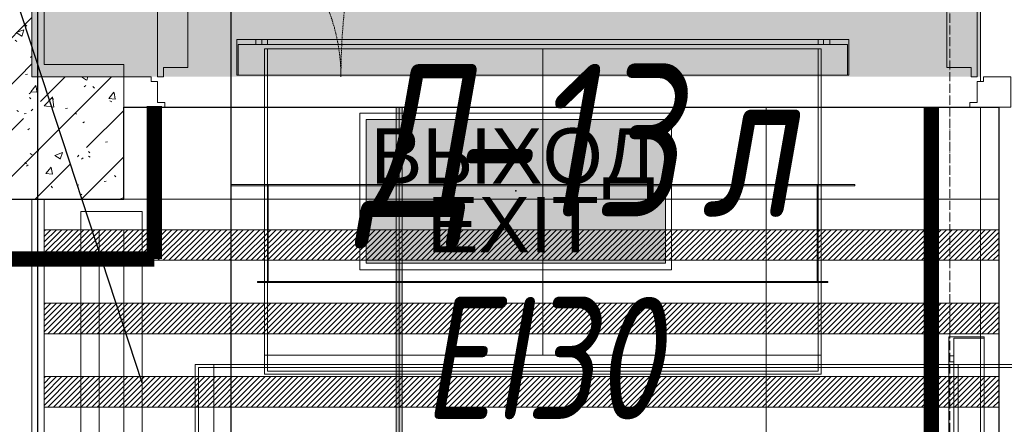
# Model space of a CAD drawing. Header units: millimetres. Extents: x -559767 to 178656, y -69521 to 138453.
# Tile 150 of 256: x -179023 to -177414, y 104203 to 104864. Entities that reach past the tile are written whole.
import ezdxf
from ezdxf import colors
from ezdxf.entities.mleader import LeaderData, LeaderLine
from ezdxf.enums import TextEntityAlignment as Align
from ezdxf.math import Vec2, Vec3

# ---------------------------------------------------------------- set-up
doc = ezdxf.new("R2010")
doc.units = ezdxf.units.MM
for name, pattern in [('( Hidden )', [0.375, 0.25, -0.125]), ('-D1-02х01', [3, 2, -1]), ('-D1d1-15x02', [19, 15, -2, 0, -2]), ('DASHDOT', [25.4, 12.7, -6.35, 0, -6.35])]:
    doc.linetypes.add(name, pattern=pattern)
doc.layers.get('Defpoints').update_dxf_attribs({"color": 31})
for name, color, linetype, lineweight in [('_0', 7, 'Continuous', 13), ('A-DOOR', 7, 'Continuous', 5), ('A-DOOR-IDEN', 7, 'Continuous', 9), ('A-FLOR', 7, 'Continuous', 5), ('A-WALL', 7, 'Continuous', 5), ('A-WALL-FNSH', 8, 'Continuous', 5), ('dim_pot', 183, 'Continuous', 9), ('dim_razv', 93, 'DASHDOT', 9), ('I-WALL', 7, 'Continuous', 5), ('light_pot', 52, 'Continuous', 15), ('pot sh', 183, 'Continuous', 15), ('S-GRID', 7, 'Continuous', 5)]:
    doc.layers.add(name, color=color, linetype=linetype, lineweight=lineweight)
doc.layers.add('PDF10_0', color=30, linetype='Continuous', true_color=0xff7f00)
doc.layers.add('PDF7_Geometry', color=7, linetype='Continuous', true_color=0xaaaaaa)
doc.layers.add('pol', color=7, linetype='Continuous', lineweight=15, true_color=0x738991)
doc.layers.add('Сводный план', color=1, linetype='Continuous', lineweight=0, true_color=0xff0000)
doc.layers.add('Аварийные светильники', color=1, linetype='Continuous')
doc.styles.add('fl_iso paper', font='isocpeur.ttf', dxfattribs={"width": 0.8, "oblique": 10})
doc.styles.add('In tre', font='isocpeur.ttf', dxfattribs={"width": 0.8, "oblique": 10})
doc.styles.add('Титульник', font='arial.ttf')
pattern_1 = [(45, (-192252.93, 92220.76), (-75.43415, 75.43415), [106.68, -17.78, 3.556, -17.78]), (45, (-192252.93, 92296.14), (-75.43415, 75.43415), []), (50, (-192252.93, 92220.76), (127.5292, -11.1576), [13.335, -146.685]), (355, (-192252.93, 92220.76), (-24.6697, 133.74), [10.668, -117.348]), (100.451, (-192242.31, 92219.83), (102.8597, 122.5818), [11.333, -124.663]), (46.184, (-192252.93, 92256.32), (189.7552, -29.4304), [20.002, -220.027]), (96.636, (-192237.12, 92253.86), (166.1822, 173.1996), [17, -186.995]), (351.184, (-192252.93, 92256.32), (166.184, 173.1976), [16.002, -176.022]), (21, (-192235.15, 92247.43), (106.13027, -71.586), [13.335, -146.685]), (326, (-192235.15, 92247.43), (43.2619, 128.93175), [10.668, -117.348]), (71.451, (-192226.31, 92241.46), (149.392, 57.34505), [11.333, -124.663]), (37.5, (-192252.935, 92220.757), (2.16223, 59.18836), [3.353, -112.573, 3.353, -115.773, -117.792]), (37.5, (-192252.935, 92220.757), (2.16223, 59.18836), [-235.052, 3.353, -114.44]), (7.5, (-192252.935, 92220.757), (46.77386, 70.12615), [3.353, -64.567, 3.353, -109.906, -44.894]), (7.5, (-192252.935, 92220.757), (46.77386, 70.12615), [-181.178, 3.353, -41.542]), (327.5, (-192292.584, 92220.757), (94.91367, -4.01009), [3.353, -41.097, 3.353, -135.331, -184.023]), (327.5, (-192292.584, 92220.757), (94.91367, -4.01009), [-183.134, 3.353, -180.67]), (317.5, (-192310.36, 92220.76), (103.69057, 17.79882), [3.353, -54.432, 3.353, -88.748, -130.683]), (317.5, (-192310.36, 92220.76), (103.69057, 17.79882), [-149.885, 3.353, -127.33])]

# ---------------------------------------------------------------- blocks, each defined once
blk = doc.blocks.new('*U11962')
at = {"layer": 'pol', "true_color": 0x007dfa, "transparency": 33554687}
h = blk.add_hatch(color=150, dxfattribs=at)
h.dxf.hatch_style = 1
h.paths.add_polyline_path([(3519.1, 0), (0, 0), (0, -10), (3519.1, -10)])
at = {"layer": 'pol', "color": 162, "true_color": 0x2c3cc9}
blk.add_lwpolyline([(3519.1, 0), (0, 0), (0, -10), (3519.1, -10)], close=True, dxfattribs=at)
blk = doc.blocks.new('*U3362')
at = {"layer": 'Аварийные светильники', "lineweight": 5, "true_color": 0x1f7a00}
h = blk.add_hatch(color=86, dxfattribs=at)
h.paths.add_polyline_path([(208609, -394200), (208609, -393976.3), (208143.3, -393976.3), (208143.3, -394200)])
h.paths.add_polyline_path([(208609, -394173.6), (208609, -394001.1), (208143.3, -394001.1), (208143.3, -394173.6)], flags=17)
h.paths.add_polyline_path([(208609, -394173.6), (208609, -394001.1), (208143.3, -394001.1), (208143.3, -394173.6)], flags=17)
at = {"color": 7, "lineweight": 5}
for points in [[(208133.5, -393966.5), (208618.4, -393966.5), (208618.4, -394210.2), (208133.5, -394210.2)], [(208143.3, -393976.3), (208609, -393976.3), (208609, -394200), (208143.3, -394200), (208143.3, -393976.3)]]:
    blk.add_lwpolyline(points, close=True, dxfattribs=at)
at = {"layer": 'Аварийные светильники', "color": 1}
blk.add_point((208376.2, -394087.4), dxfattribs=at)
at = {"layer": 'Аварийные светильники', "color": 7, "true_color": 0xffffff, "style": 'Титульник'}
for s, p in [('ВЫХОД', (208371.7, -393989.8)), ('EXIT', (208371.7, -394096.7))]:
    blk.add_text(s, height=86.24, dxfattribs=at).set_placement(p, align=Align.TOP_CENTER)
blk = doc.blocks.new('ghftytytd')
at = {"layer": 'PDF7_Geometry', "color": 3, "lineweight": 18, "true_color": 0x00ff00}
for points in [[(13634.8, 12560.7), (14634.8, 12560.7), (14634.8, 12502.7), (14634.8, 12560.7), (13634.8, 12560.7), (13634.8, 12502.7)], [(14632.8, 12502.7), (14632.8, 12552.7), (14632.8, 12502.7), (13636.8, 12502.7), (13636.8, 12552.7), (13636.8, 12502.7)], [(14632.8, 12552.7), (13636.8, 12552.7)], [(13665.8, 12552.7), (13665.8, 12560.7)], [(13675.8, 12560.7), (13675.6, 12560.7), (13675.1, 12560.7), (13674.3, 12560.7), (13673.3, 12560.7), (13672.1, 12560.7), (13670.8, 12560.7), (13669.5, 12560.7), (13668.3, 12560.7), (13667.3, 12560.7), (13666.4, 12560.7), (13665.9, 12560.7), (13665.8, 12560.7), (13665.9, 12560.7), (13666.4, 12560.7), (13667.3, 12560.7), (13668.3, 12560.7), (13669.5, 12560.7), (13670.8, 12560.7), (13672.1, 12560.7), (13673.3, 12560.7), (13674.3, 12560.7), (13675.1, 12560.7), (13675.6, 12560.7)], [(13665.8, 12552.7), (13665.9, 12552.7), (13666.4, 12552.7), (13667.3, 12552.7), (13668.3, 12552.7), (13669.5, 12552.7), (13670.8, 12552.7), (13672.1, 12552.7), (13673.3, 12552.7), (13674.3, 12552.7), (13675.1, 12552.7), (13675.6, 12552.7), (13675.8, 12552.7), (13675.6, 12552.7), (13675.1, 12552.7), (13674.3, 12552.7), (13673.3, 12552.7), (13672.1, 12552.7), (13670.8, 12552.7), (13669.5, 12552.7), (13668.3, 12552.7), (13667.3, 12552.7), (13666.4, 12552.7), (13665.9, 12552.7)], [(13675.8, 12560.7), (13675.8, 12552.7)], [(14584.8, 12552.7), (14584.8, 12560.7), (14584.8, 12552.7), (13684.8, 12552.7), (13684.8, 12560.7), (13684.8, 12552.7)], [(14584.8, 12560.7), (13684.8, 12560.7)], [(14593.8, 12552.7), (14593.8, 12560.7)], [(14603.8, 12560.7), (14603.6, 12560.7), (14603.1, 12560.7), (14602.3, 12560.7), (14601.3, 12560.7), (14600.1, 12560.7), (14598.8, 12560.7), (14597.5, 12560.7), (14596.3, 12560.7), (14595.2, 12560.7), (14594.5, 12560.7), (14594, 12560.7), (14593.8, 12560.7), (14594, 12560.7), (14594.5, 12560.7), (14595.2, 12560.7), (14596.3, 12560.7), (14597.5, 12560.7), (14598.8, 12560.7), (14600.1, 12560.7), (14601.3, 12560.7), (14602.3, 12560.7), (14603.1, 12560.7), (14603.6, 12560.7)], [(14593.8, 12552.7), (14594, 12552.7), (14594.5, 12552.7), (14595.2, 12552.7), (14596.3, 12552.7), (14597.5, 12552.7), (14598.8, 12552.7), (14600.1, 12552.7), (14601.3, 12552.7), (14602.3, 12552.7), (14603.1, 12552.7), (14603.6, 12552.7), (14603.8, 12552.7), (14603.6, 12552.7), (14603.1, 12552.7), (14602.3, 12552.7), (14601.3, 12552.7), (14600.1, 12552.7), (14598.8, 12552.7), (14597.5, 12552.7), (14596.3, 12552.7), (14595.2, 12552.7), (14594.5, 12552.7), (14594, 12552.7)], [(14603.8, 12560.7), (14603.8, 12552.7)], [(14589.8, 12545.7), (13679.8, 12545.7)], [(13684.8, 12545.7), (14584.8, 12545.7)], [(13684.8, 12323.7), (13684.8, 12545.7)], [(14589.8, 12323.7), (14589.8, 12545.7)], [(14634.8, 12502.7), (13634.8, 12502.7)], [(13624.8, 12323.7), (14644.8, 12323.7), (14644.8, 12321.6), (14644.8, 12323.7), (13624.8, 12323.7), (13624.8, 12321.6)], [(14644.8, 12321.6), (13624.8, 12321.6)], [(14589.8, 12323.7), (13679.8, 12323.7)], [(13684.7, 12323.7), (13684.7, 12163.7)], [(13684.9, 12323.7), (13684.7, 12323.7)], [(13684.8, 12323.7), (14584.8, 12323.7)], [(13684.8, 12323.7), (13684.8, 12045)], [(13684.8, 12321.6), (14584.8, 12321.6), (14584.8, 12165.6), (14584.8, 12321.6), (13684.8, 12321.6), (13684.8, 12165.6)], [(13684.9, 12323.7), (13684.9, 12163.7)], [(13686.3, 12163.7), (14583.3, 12163.7), (14583.3, 12323.7), (14583.3, 12163.7), (13686.3, 12163.7), (13686.3, 12323.7)], [(14583.3, 12323.7), (13686.3, 12323.7)], [(14584.7, 12323.7), (14584.7, 12163.7)], [(14584.9, 12323.7), (14584.7, 12323.7)], [(14584.9, 12323.7), (14584.9, 12163.7)], [(14589.8, 12323.7), (14589.8, 12045)], [(13668.8, 12165.6), (14600.8, 12165.6), (14600.8, 12163.7), (14600.8, 12165.6), (13668.8, 12165.6), (13668.8, 12163.7), (14600.8, 12163.7), (13668.8, 12163.7)], [(14584.8, 12165.6), (13684.8, 12165.6)], [(13684.9, 12163.7), (13684.7, 12163.7)], [(14584.9, 12163.7), (14584.7, 12163.7)], [(14798.5, 11275), (14798.5, 12075), (14856.5, 12075), (14798.5, 12075), (14798.5, 11275), (14856.5, 11275)], [(14856.5, 12073), (14806.5, 12073), (14856.5, 12073), (14856.5, 11277), (14806.5, 11277), (14856.5, 11277)], [(14806.5, 12073), (14806.5, 11277)], [(14856.5, 12075), (14856.5, 11275)], [(13679.8, 12045), (14589.8, 12045)], [(13679.8, 12045), (14589.8, 12045), (14589.8, 12013.9), (13679.8, 12013.9)], [(14584.8, 12045), (13684.8, 12045)], [(14798.5, 12044), (14806.5, 12044)], [(14798.5, 12044), (14798.5, 12043.8), (14798.5, 12043.3), (14798.5, 12042.5), (14798.5, 12041.5), (14798.5, 12040.3), (14798.5, 12039), (14798.5, 12037.7), (14798.5, 12036.5), (14798.5, 12035.5), (14798.5, 12034.6), (14798.5, 12034.2), (14798.5, 12034), (14798.5, 12034.2), (14798.5, 12034.6), (14798.5, 12035.5), (14798.5, 12036.5), (14798.5, 12037.7), (14798.5, 12039), (14798.5, 12040.3), (14798.5, 12041.5), (14798.5, 12042.5), (14798.5, 12043.3), (14798.5, 12043.8)], [(14806.5, 12034), (14806.5, 12034.2), (14806.5, 12034.6), (14806.5, 12035.5), (14806.5, 12036.5), (14806.5, 12037.7), (14806.5, 12039), (14806.5, 12040.3), (14806.5, 12041.5), (14806.5, 12042.5), (14806.5, 12043.3), (14806.5, 12043.8), (14806.5, 12044), (14806.5, 12043.8), (14806.5, 12043.3), (14806.5, 12042.5), (14806.5, 12041.5), (14806.5, 12040.3), (14806.5, 12039), (14806.5, 12037.7), (14806.5, 12036.5), (14806.5, 12035.5), (14806.5, 12034.6), (14806.5, 12034.2)], [(13567, 12030), (13567, 11320)], [(13572, 11325), (13572, 12025)], [(13597, 12025), (13572, 12025)], [(13597, 12030), (13597, 11320)], [(15112.5, 12030), (13597, 12030)], [(13597, 12030), (13597, 11320)], [(13597, 11325), (13597, 12025)], [(13597, 11325), (13597, 12025)], [(14584.8, 12025), (14584.8, 12018.9), (14584.8, 12025), (13684.8, 12025), (13684.8, 12018.9), (13684.8, 12025)], [(14806.5, 12034), (14798.5, 12034)], [(14806.5, 12025), (14798.5, 12025), (14806.5, 12025), (14806.5, 11325), (14798.5, 11325), (14806.5, 11325)], [(14798.5, 12025), (14798.5, 11325)], [(14813.5, 11320), (14813.5, 12030)], [(14813.5, 12030), (15242.5, 12030)], [(14813.5, 12025), (14813.5, 11325)], [(14813.5, 12025), (15242.5, 12025)], [(13684.8, 12018.9), (14584.8, 12018.9)]]:
    blk.add_lwpolyline(points, close=True, dxfattribs=at)
for points in [[(13675.8, 12560.7), (13675.6, 12560.7), (13675.1, 12560.7), (13674.3, 12560.7), (13673.3, 12560.7), (13672.1, 12560.7), (13670.8, 12560.7), (13669.5, 12560.7), (13668.3, 12560.7), (13667.3, 12560.7), (13666.4, 12560.7), (13665.9, 12560.7), (13665.8, 12560.7)], [(13665.8, 12560.7), (13665.9, 12560.7), (13666.4, 12560.7), (13667.3, 12560.7), (13668.3, 12560.7), (13669.5, 12560.7), (13670.8, 12560.7), (13672.1, 12560.7), (13673.3, 12560.7), (13674.3, 12560.7), (13675.1, 12560.7), (13675.6, 12560.7), (13675.8, 12560.7)], [(13665.8, 12552.7), (13665.9, 12552.7), (13666.4, 12552.7), (13667.3, 12552.7), (13668.3, 12552.7), (13669.5, 12552.7), (13670.8, 12552.7), (13672.1, 12552.7), (13673.3, 12552.7), (13674.3, 12552.7), (13675.1, 12552.7), (13675.6, 12552.7), (13675.8, 12552.7)], [(13675.8, 12552.7), (13675.6, 12552.7), (13675.1, 12552.7), (13674.3, 12552.7), (13673.3, 12552.7), (13672.1, 12552.7), (13670.8, 12552.7), (13669.5, 12552.7), (13668.3, 12552.7), (13667.3, 12552.7), (13666.4, 12552.7), (13665.9, 12552.7), (13665.8, 12552.7)], [(14603.8, 12560.7), (14603.6, 12560.7), (14603.1, 12560.7), (14602.3, 12560.7), (14601.3, 12560.7), (14600.1, 12560.7), (14598.8, 12560.7), (14597.5, 12560.7), (14596.3, 12560.7), (14595.2, 12560.7), (14594.5, 12560.7), (14594, 12560.7), (14593.8, 12560.7)], [(14593.8, 12560.7), (14594, 12560.7), (14594.5, 12560.7), (14595.2, 12560.7), (14596.3, 12560.7), (14597.5, 12560.7), (14598.8, 12560.7), (14600.1, 12560.7), (14601.3, 12560.7), (14602.3, 12560.7), (14603.1, 12560.7), (14603.6, 12560.7), (14603.8, 12560.7)], [(14593.8, 12552.7), (14594, 12552.7), (14594.5, 12552.7), (14595.2, 12552.7), (14596.3, 12552.7), (14597.5, 12552.7), (14598.8, 12552.7), (14600.1, 12552.7), (14601.3, 12552.7), (14602.3, 12552.7), (14603.1, 12552.7), (14603.6, 12552.7), (14603.8, 12552.7)], [(14603.8, 12552.7), (14603.6, 12552.7), (14603.1, 12552.7), (14602.3, 12552.7), (14601.3, 12552.7), (14600.1, 12552.7), (14598.8, 12552.7), (14597.5, 12552.7), (14596.3, 12552.7), (14595.2, 12552.7), (14594.5, 12552.7), (14594, 12552.7), (14593.8, 12552.7)], [(13679.8, 12545.7), (13679.8, 12323.7)], [(13679.8, 12545.7), (13679.8, 12323.7)], [(14134.8, 12045), (14134.8, 12323.7), (14134.8, 12545.7)], [(14584.8, 12545.7), (14584.8, 12323.7)], [(14584.8, 12545.7), (14584.8, 12323.7)], [(13679.8, 12323.7), (14589.8, 12323.7)], [(14589.8, 12323.7), (13679.8, 12323.7)], [(13679.8, 12323.7), (13679.8, 12045)], [(13679.8, 12045), (13679.8, 12323.7)], [(13684.8, 12323.7), (13684.8, 12163.7)], [(13684.8, 12163.7), (13684.8, 12323.7)], [(13684.8, 12323.7), (14584.8, 12323.7)], [(13684.8, 12163.7), (13684.8, 12323.7)], [(13684.8, 12323.7), (13684.8, 12163.7)], [(14584.8, 12323.7), (13684.8, 12323.7)], [(13684.8, 12323.7), (14584.8, 12323.7)], [(13684.8, 12163.7), (13684.8, 12323.7)], [(13684.8, 12323.7), (14584.8, 12323.7)], [(13684.8, 12163.7), (13684.8, 12323.7)], [(13684.8, 12323.7), (13684.8, 12163.7)], [(14584.8, 12323.7), (13684.8, 12323.7)], [(13684.8, 12323.7), (14584.8, 12323.7)], [(13684.8, 12163.7), (13684.8, 12323.7)], [(14584.8, 12323.7), (13684.8, 12323.7)], [(13684.8, 12323.7), (14584.8, 12323.7)], [(14584.8, 12323.7), (14584.8, 12163.7)], [(14584.8, 12163.7), (14584.8, 12323.7)], [(14584.8, 12323.7), (14584.8, 12163.7)], [(14584.8, 12163.7), (14584.8, 12323.7)], [(14584.8, 12323.7), (14584.8, 12163.7)], [(14584.8, 12323.7), (14584.8, 12163.7)], [(14584.8, 12163.7), (14584.8, 12323.7)], [(14584.8, 12323.7), (14584.8, 12163.7)], [(14584.8, 12323.7), (14584.8, 12045)], [(14584.8, 12045), (14584.8, 12323.7)], [(14584.8, 12163.7), (13684.8, 12163.7)], [(13684.8, 12163.7), (14584.8, 12163.7)], [(14584.8, 12163.7), (13684.8, 12163.7)], [(14584.8, 12163.7), (13684.8, 12163.7)], [(13684.8, 12163.7), (14584.8, 12163.7)], [(14584.8, 12163.7), (13684.8, 12163.7)], [(13679.8, 12045), (13679.8, 12013.9)], [(14589.8, 12045), (13679.8, 12045)], [(13684.8, 12045), (13684.8, 12018.9)], [(14584.8, 12045), (13684.8, 12045)], [(13684.8, 12018.9), (13684.8, 12045)], [(13684.8, 12045), (14584.8, 12045)], [(14584.8, 12018.9), (14584.8, 12045)], [(14584.8, 12018.9), (14584.8, 12045)], [(14589.8, 12013.9), (14589.8, 12045)], [(14798.5, 12044), (14798.5, 12043.8), (14798.5, 12043.3), (14798.5, 12042.5), (14798.5, 12041.5), (14798.5, 12040.3), (14798.5, 12039), (14798.5, 12037.7), (14798.5, 12036.5), (14798.5, 12035.5), (14798.5, 12034.6), (14798.5, 12034.2), (14798.5, 12034)], [(14798.5, 12034), (14798.5, 12034.2), (14798.5, 12034.6), (14798.5, 12035.5), (14798.5, 12036.5), (14798.5, 12037.7), (14798.5, 12039), (14798.5, 12040.3), (14798.5, 12041.5), (14798.5, 12042.5), (14798.5, 12043.3), (14798.5, 12043.8), (14798.5, 12044)], [(14806.5, 12034), (14806.5, 12034.2), (14806.5, 12034.6), (14806.5, 12035.5), (14806.5, 12036.5), (14806.5, 12037.7), (14806.5, 12039), (14806.5, 12040.3), (14806.5, 12041.5), (14806.5, 12042.5), (14806.5, 12043.3), (14806.5, 12043.8), (14806.5, 12044)], [(14806.5, 12044), (14806.5, 12043.8), (14806.5, 12043.3), (14806.5, 12042.5), (14806.5, 12041.5), (14806.5, 12040.3), (14806.5, 12039), (14806.5, 12037.7), (14806.5, 12036.5), (14806.5, 12035.5), (14806.5, 12034.6), (14806.5, 12034.2), (14806.5, 12034)], [(13567, 12030), (13597, 12030)], [(13597, 12030), (13567, 12030)], [(13597, 12025), (15112.5, 12025)], [(13597, 12025), (15112.5, 12025)], [(13679.8, 12013.9), (14589.8, 12013.9)], [(13684.8, 12018.9), (14584.8, 12018.9)], [(14584.8, 12018.9), (13684.8, 12018.9)]]:
    blk.add_lwpolyline(points, dxfattribs=at)
blk = doc.blocks.new('jgf456fff')
at = {"layer": 'PDF10_0', "lineweight": 25}
blk.add_lwpolyline([(9603.4, 10174.9), (9603.4, 9311.3), (14027.2, 9311.3), (14027.2, 11178.2), (11580.3, 11178.2), (11580.3, 12585.8), (12841.9, 12585.8), (12841.9, 11521.1), (13309.7, 11521.1), (13309.7, 13256.7), (13625, 13256.7), (13625, 11521.1), (14514, 11521.1), (14514, 9311.3), (17907.1, 9309.1), (17907.1, 12359.3), (17907.1, 19556)], dxfattribs=at)
blk = doc.blocks.new('A_DOR_Door - INT_1_Double_50_1450Wx2200_ЛК-7181681-50_AS_M_L13')
at = {"layer": 'A-DOOR'}
for p, q in [((-725, -50), (-658, -50)), ((-725, -100), (-725, -50)), ((-670, -58), (-670, -92)), ((-658, -58), (-670, -58)), ((-658, -50), (-658, -58)), ((658, -50), (725, -50)), ((658, -58), (658, -50)), ((670, -58), (658, -58)), ((670, -92), (670, -58)), ((725, -50), (725, -100)), ((-680, -92), (-680, -100)), ((-670, -92), (-680, -92)), ((680, -92), (670, -92)), ((680, -100), (680, -92)), ((-680, -100), (-725, -100)), ((-670, -100), (-670, -1140)), ((-660, -100), (-670, -100)), ((-670, -100), (-670, -190)), ((-660, -115), (-660, -100)), ((660, -100), (670, -100)), ((660, -115), (660, -100)), ((670, -100), (670, -400)), ((670, -100), (670, -190)), ((725, -100), (680, -100)), ((-620, -115), (-660, -115)), ((-620, -190), (-620, -115)), ((620, -115), (660, -115)), ((620, -190), (620, -115)), ((-670, -190), (-670, -1050)), ((-620, -1050), (-620, -190)), ((620, -310), (620, -190)), ((670, -190), (670, -310)), ((620, -385), (620, -310)), ((670, -310), (670, -400)), ((660, -385), (620, -385)), ((660, -400), (660, -385)), ((670, -400), (660, -400)), ((-670, -1050), (-670, -1140)), ((-620, -1125), (-620, -1050)), ((-660, -1140), (-660, -1125)), ((-660, -1125), (-620, -1125)), ((-670, -1140), (-660, -1140))]:
    blk.add_line(p, q, dxfattribs=at)
at = {"layer": 'A-DOOR', "linetype": '-D1-02х01'}
for centre, radius, start, end in [((-670, -100), 1040, 270, 0), ((670, -100), 300, 180, 270)]:
    blk.add_arc(centre, radius, start, end, dxfattribs=at)

msp = doc.modelspace()

# ---------------------------------------------------------------- hatches: boundary and pattern name
at = {"layer": '_0', "transparency": 33554534}
h = msp.add_hatch(color=252, dxfattribs=at)
h.dxf.hatch_style = 1
h.paths.add_polyline_path([(-186504.2, 98970.8), (-186502.9, 101270.8), (-186002.9, 101270.8), (-186002.9, 102220.8), (-183952.9, 102220.8), (-183952.9, 106270.8), (-179002.9, 106270.8), (-179002.9, 104770.8), (-177452.9, 104770.8), (-177452.9, 111170.8), (-185852.9, 111170.8), (-185852.9, 112970.8), (-186852.9, 112970.8), (-186852.9, 114970.8), (-184102.9, 114970.8), (-184102.9, 114270.8), (-183352.9, 114270.8), (-183352.9, 113220.8), (-163952.9, 113220.8), (-163952.9, 114970.8), (-160672.9, 114970.8), (-160672.9, 112970.8), (-161752.9, 112970.8), (-161752.9, 111170.8), (-169752.9, 111170.8), (-169752.9, 102220.8), (-161802.9, 102220.8), (-161802.9, 101820.8), (-161302.9, 101820.8), (-161302.9, 98970.8), (-163402.9, 98970.8), (-163402.9, 100170.8), (-183902.9, 100170.8), (-183902.9, 98970.8)], flags=16)
h.paths.add_polyline_path([(-192753.7, 121671.6), (-154802.1, 121671.6), (-154802.1, 91720), (-192753.7, 91720)])
at = {"layer": 'I-WALL'}
h = msp.add_hatch(dxfattribs=at)
h.set_pattern_fill('FP_43', color=256, style=0, pattern_type=2)
h.set_pattern_definition(pattern_1)
h.paths.add_polyline_path([(-179202.9, 104770.8), (-179002.9, 104770.8), (-179002.9, 105970.8), (-179202.9, 105970.8), (-179202.9, 105117.8)])
at = {"layer": 'I-WALL', "true_color": 0xf5f3ef}
for points in [[(-179002.9, 104770.8), (-178982.9, 104770.8), (-178982.9, 105970.8), (-179002.9, 105970.8), (-179002.9, 105117.8)], [(-178852.9, 104770.8), (-178852.9, 104790.8), (-178982.9, 104790.8), (-178982.9, 104770.8)]]:
    msp.add_hatch(color=7, dxfattribs=at).paths.add_polyline_path(points)
at = {"layer": 'I-WALL'}
h = msp.add_hatch(dxfattribs=at)
h.set_pattern_fill('FP_43', color=256, style=0, pattern_type=2)
h.set_pattern_definition(pattern_1)
h.paths.add_polyline_path([(-179202.9, 104570.8), (-178852.9, 104570.8), (-178852.9, 104770.8), (-179202.9, 104770.8)])
at = {"layer": 'pot sh', "linetype": 'ByBlock', "lineweight": 0, "true_color": 0x91caaf}
h = msp.add_hatch(dxfattribs=at)
h.set_pattern_fill('ANSI31', color=253, scale=2, angle=180)
h.set_pattern_definition([(225, (-173511.8585, 96330.757), (4.490128, -4.490128), [])])
h.paths.add_polyline_path([(-178982.9, 104470.8), (-177422.9, 104470.8), (-177422.9, 104520.8), (-178982.9, 104520.8)])
h = msp.add_hatch(dxfattribs=at)
h.set_pattern_fill('ANSI31', color=253, scale=2, angle=180)
h.set_pattern_definition([(225, (-173511.8585, 96210.757), (4.490128, -4.490128), [])])
h.paths.add_polyline_path([(-178982.9, 104350.8), (-177422.9, 104350.8), (-177422.9, 104400.8), (-178982.9, 104400.8)])
h = msp.add_hatch(dxfattribs=at)
h.set_pattern_fill('ANSI31', color=253, scale=2, angle=180)
h.set_pattern_definition([(225, (-173511.8585, 96090.757), (4.490128, -4.490128), [])])
h.paths.add_polyline_path([(-178982.9, 104230.8), (-177422.9, 104230.8), (-177422.9, 104280.8), (-178982.9, 104280.8)])

# ---------------------------------------------------------------- linework, layer by layer
at = {"layer": 'A-FLOR'}
for p, q in [((-177452.9, 104762.8), (-177452.9, 105970.8)), ((-177452.9, 102020.8), (-177452.9, 104720.8))]:
    msp.add_line(p, q, dxfattribs=at)
at = {"layer": 'A-WALL', "lineweight": 9}
for p, q in [((-179002.9, 104770.8), (-179002.9, 105970.8)), ((-179002.9, 104770.8), (-178852.9, 104770.8)), ((-178852.9, 104570.8), (-178852.9, 104770.8)), ((-179202.9, 104570.8), (-178852.9, 104570.8))]:
    msp.add_line(p, q, dxfattribs=at)
at = {"layer": 'A-WALL-FNSH'}
for p, q in [((-178982.9, 104790.8), (-178982.9, 105950.8)), ((-178852.9, 104790.8), (-178982.9, 104790.8)), ((-178852.9, 104770.8), (-178852.9, 104790.8))]:
    msp.add_line(p, q, dxfattribs=at)
at = {"layer": 'Defpoints'}
msp.add_lwpolyline([(-184252.9, 102000.8), (-178982.9, 102000.8), (-178982.9, 103120.8), (-179152.9, 103120.8), (-179152.9, 104570.8), (-178852.9, 104570.8), (-178852.9, 104720.8), (-177422.9, 104720.8), (-177422.9, 102000.8), (-174582.9, 102000.8)], dxfattribs=at)
at = {"layer": 'dim_pot'}
msp.add_lwpolyline([(-177422.9, 104570.8), (-178982.9, 104570.8), (-178982.9, 103120.8), (-177422.9, 103120.8)], close=True, dxfattribs=at)
at = {"layer": 'pot sh'}
for points in [[(-178982.9, 104470.8), (-177422.9, 104470.8), (-177422.9, 104520.8), (-178982.9, 104520.8)], [(-178982.9, 104350.8), (-177422.9, 104350.8), (-177422.9, 104400.8), (-178982.9, 104400.8)], [(-178982.9, 104230.8), (-177422.9, 104230.8), (-177422.9, 104280.8), (-178982.9, 104280.8)]]:
    msp.add_lwpolyline(points, close=True, dxfattribs=at)
at = {"layer": 'S-GRID', "linetype": '-D1d1-15x02'}
msp.add_line((-177502.9, 89521.5), (-177502.9, 122902.2), dxfattribs=at)

# ---------------------------------------------------------------- block references
at = {"layer": 'A-DOOR', "color": 8, "true_color": 0x7f7f7f, "rotation": 180}
msp.add_blockref('A_DOR_Door - INT_1_Double_50_1450Wx2200_ЛК-7181681-50_AS_M_L13', (-178127.9, 104670.8), dxfattribs=at)

# ---------------------------------------------------------------- texts
at = {"layer": 'A-DOOR-IDEN', "lineweight": 5, "attachment_point": 1, "style": 'fl_iso paper'}
for s, insert, char_height, width in [('Д', (-178467.9, 104791.8), 250, 174.367), ('-13', (-178324, 104791.8), 250, 372.785), ('л', (-177909.5, 104791.8), 250, 150.316), ('EI30', (-178363.7, 104411), 200, 444.937)]:
    msp.add_mtext(s, dxfattribs=dict(at, insert=insert, char_height=char_height, width=width))

# ---------------------------------------------------------------- next in the draw order: leaders
at = {"layer": 'dim_pot', "color": 0, "linetype": 'ByBlock'}
ml = msp.add_multileader_mtext('Standard', dxfattribs=at)
ml.set_content('Окраска конструкций перекрытия за подвесными потолками, цвет RAL9016', style='In tre')
ml.set_leader_properties()
ml.build(insert=Vec2(0, 0))
ml.multileader.update_dxf_attribs({"text_left_attachment_type": 6, "text_right_attachment_type": 6, "dogleg_length": 1, "arrow_head_size": 0, "scale": 50})
ctx = ml.context
ctx.base_point, ctx.scale, ctx.char_height, ctx.arrow_head_size, ctx.landing_gap_size, ctx.plane_origin = Vec3(-180808, 107616.8), 50, 200, 0, 4.5, Vec3(-162146.9, 108353.2)
ctx.left_attachment, ctx.right_attachment = 6, 6
notes = []
notes.append((ctx, [(0, (1, 1, 0), (-178017.7, 107616.8), (-1, 0), 50, [(1, [(-174595.2, 103871.4)], 0, [])])]))
ctx.mtext.insert, ctx.mtext.width, ctx.mtext.defined_height, ctx.mtext.flow_direction = Vec3(-180803.5, 107856.8), 2950.027, 696.6, 5
ctx.mtext.has_bg_fill, ctx.mtext.bg_color, ctx.mtext.bg_scale_factor, ctx.mtext.bg_transparency, ctx.mtext.use_window_bg_color = 1, -1027028792, 1.5, 0, 1
for ctx, leaders in notes:
    for number, flags, end, landing, length, lines in leaders:
        leader = LeaderData()
        leader.index, (leader.has_last_leader_line, leader.has_dogleg_vector, leader.attachment_direction) = number, flags
        leader.last_leader_point, leader.dogleg_vector, leader.dogleg_length = Vec3(end), Vec3(landing), length
        for number, points, colour, breaks in lines:
            line = LeaderLine()
            line.index, line.vertices, line.color, line.breaks = number, Vec3.list(points), colors.encode_raw_color(colour), breaks
            leader.lines.append(line)
        ctx.leaders.append(leader)

# ---------------------------------------------------------------- next in the draw order: linework, layer by layer
at = {"layer": 'dim_razv', "color": 1, "linetype": '( Hidden )', "ltscale": 10, "true_color": 0xff0a0a, "const_width": 25}
for points in [[(-178802.9, 104723), (-178802.9, 104473)], [(-178802.9, 104473), (-179132.9, 104473)]]:
    msp.add_lwpolyline(points, dxfattribs=at)
at = {"layer": 'dim_razv', "color": 1, "linetype": '( Hidden )', "ltscale": 10, "true_color": 0xff0a0a}
msp.add_lwpolyline([(-176852.1, 101923, 25, 25, 0), (-177532.9, 101923, 25, 25, 0), (-177532.9, 104720.8, 0, 0, 0)], format="xyseb", dxfattribs=at)
at = {"layer": 'pol'}
for points in [[(-178402.9, 104720.8), (-178402.9, 103596.6), (-179002.9, 103596.6), (-179002.9, 104570.8)], [(-177452.9, 103596.6), (-177802.9, 103596.6), (-177802.9, 104720.8)]]:
    msp.add_lwpolyline(points, dxfattribs=at)
for points in [[(-177802.9, 104720.8), (-177802.9, 103596.6), (-178402.9, 103596.6), (-178402.9, 104720.8)], [(-179002.9, 104570.8), (-179002.9, 103596.6), (-179152.9, 103596.6), (-179152.9, 104570.8)]]:
    msp.add_lwpolyline(points, close=True, dxfattribs=at)
at = {"layer": 'pol', "color": 195, "linetype": 'ByBlock', "true_color": 0x7833a3}
for points in [[(-178922.9, 104550.8), (-178922.9, 103100.8), (-178822.9, 103100.8), (-178822.9, 104550.8)], [(-178892.9, 104520.8), (-178892.9, 103130.8), (-178852.9, 103130.8), (-178852.9, 104520.8)]]:
    msp.add_lwpolyline(points, close=True, dxfattribs=at)

# ---------------------------------------------------------------- next in the draw order: block references
at = {"layer": 'light_pot', "xscale": 1.0500000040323, "yscale": 1.0500000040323, "zscale": 1.0500000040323}
msp.add_blockref('*U3362', (-397007.1, 518375.9), dxfattribs=at)
at = {"layer": 'pol', "rotation": 90}
msp.add_blockref('*U11962', (-178407.8, 101201.6), dxfattribs=at)

# ---------------------------------------------------------------- next in the draw order: leaders
at = {"layer": 'pol', "color": 1, "linetype": 'ByBlock', "true_color": 0xff0000}
ml = msp.add_multileader_mtext('Standard', dxfattribs=at)
ml.set_content('Лоток щелевой\\Pводоотводный в полу, модульный. Лщ-1', color=(255, 0, 0), style='In tre')
ml.set_leader_properties()
ml.build(insert=Vec2(0, 0))
ml.multileader.update_dxf_attribs({"text_left_attachment_type": 6, "text_right_attachment_type": 6, "dogleg_length": 1, "arrow_head_size": 0, "scale": 50})
ctx = ml.context
ctx.base_point, ctx.scale, ctx.char_height, ctx.arrow_head_size, ctx.landing_gap_size, ctx.plane_origin = Vec3(-182052.9, 107210.5), 50, 200, 0, 4.5, Vec3(-165411.1, 112245.9)
ctx.left_attachment, ctx.right_attachment = 6, 6
notes = []
notes.append((ctx, [(0, (1, 1, 0), (-179787.1, 107210.5), (-1, 0), 50, [(1, [(-178822.9, 104270.5)], 0, [])])]))
ctx.mtext.insert, ctx.mtext.width, ctx.mtext.defined_height, ctx.mtext.flow_direction = Vec3(-182048.4, 107470.5), 2329.345, 696.6, 5
ctx.mtext.has_bg_fill, ctx.mtext.bg_color, ctx.mtext.bg_scale_factor, ctx.mtext.bg_transparency, ctx.mtext.use_window_bg_color = 1, -1027028792, 1.5, 0, 1
for ctx, leaders in notes:
    for number, flags, end, landing, length, lines in leaders:
        leader = LeaderData()
        leader.index, (leader.has_last_leader_line, leader.has_dogleg_vector, leader.attachment_direction) = number, flags
        leader.last_leader_point, leader.dogleg_vector, leader.dogleg_length = Vec3(end), Vec3(landing), length
        for number, points, colour, breaks in lines:
            line = LeaderLine()
            line.index, line.vertices, line.color, line.breaks = number, Vec3.list(points), colors.encode_raw_color(colour), breaks
            leader.lines.append(line)
        ctx.leaders.append(leader)

# ---------------------------------------------------------------- next in the draw order: block references
at = {"layer": 'Сводный план'}
for name in ['jgf456fff', 'ghftytytd']:
    msp.add_blockref(name, (-192302.9, 92270.8), dxfattribs=at)

doc.saveas('drawing.dxf')
